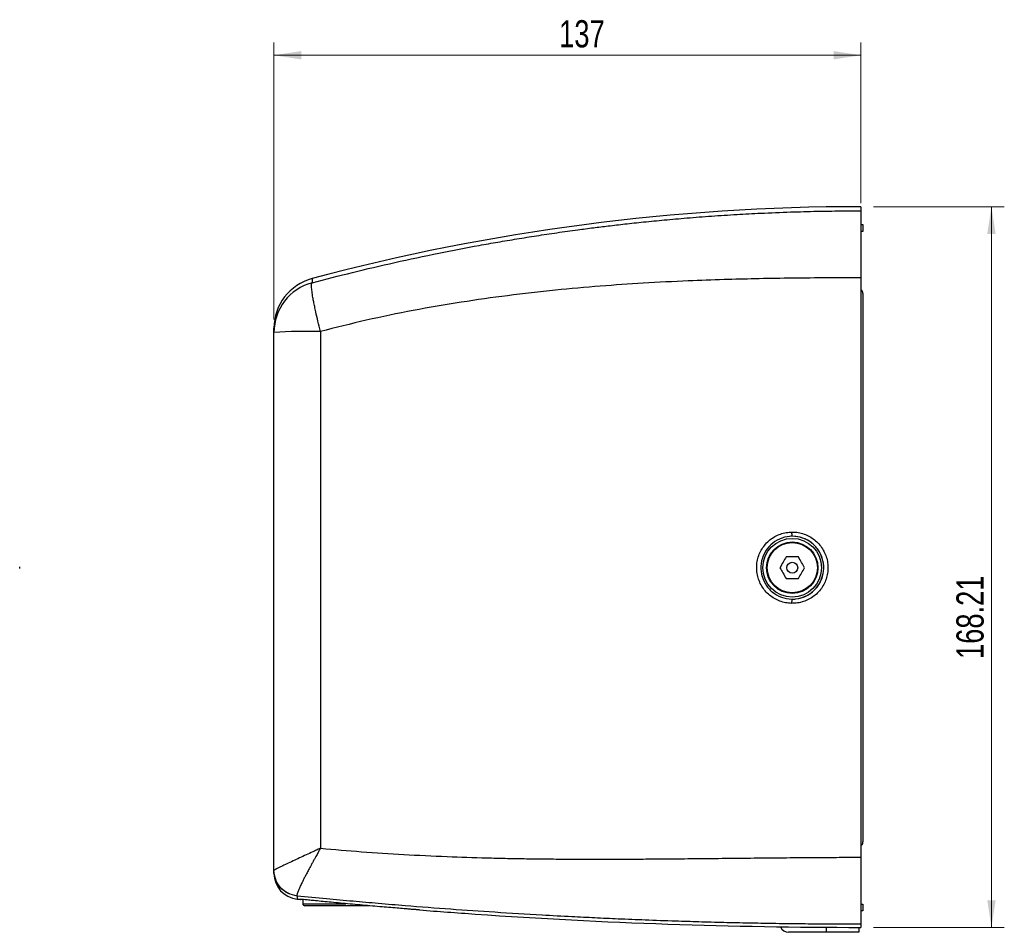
# Model space of a CAD drawing. Header units: millimetres. Extents: x 19 to 203, y 50 to 280.
# Tile 2 of 3: x 104 to 180, y 50 to 121. Entities that reach past the tile are written whole.
import ezdxf

# ---------------------------------------------------------------- set-up
doc = ezdxf.new("R2010")
doc.units = ezdxf.units.MM
doc.styles.add('SLDTEXTSTYLE0', font='TXT', dxfattribs={"width": 0.75})
doc.dimstyles.new('SLDDIMSTYLE1', dxfattribs={"dimtxt": 2.116667, "dimasz": 2.116667, "dimexe": 0, "dimexo": 0.0625, "dimgap": 0.529167, "dimtad": 1, "dimlfac": 3, "dimrnd": 1e-09, "dimzin": 12, "dimdsep": 46, "dimtxsty": 'SLDTEXTSTYLE0', "dimsah": 1, "dimcen": 0.09, "dimadec": 0, "dimazin": 3, "dimtfac": 1, "dimtofl": 0, "dimtmove": 0, "dimatfit": 3, "dimfxl": 0, "dimfrac": 2, "dimtolj": 1, "dimtzin": 12, "dimarcsym": 0})

# ---------------------------------------------------------------- blocks, each defined once
blk = doc.blocks.new('_D_1')
at = {"color": 7, "linetype": 'Continuous', "lineweight": 0}
for p, q in [((170.026, 106.771), (180.193, 106.771)), ((179.193, 106.771), (179.193, 50.703)), ((170.026, 50.703), (180.193, 50.703))]:
    blk.add_line(p, q, dxfattribs=at)
at = {"color": 7, "linetype": 'Continuous', "lineweight": 18}
for points in [[(179.193, 106.771), (178.867, 104.655), (179.518, 104.655)], [(179.193, 50.703), (179.518, 52.819), (178.867, 52.819)]]:
    blk.add_solid(points, dxfattribs=at)
at = {"color": 7, "linetype": 'Continuous', "lineweight": 18, "insert": (176.464, 71.582), "char_height": 2.1167, "attachment_point": 1, "rotation": 90, "style": 'SLDTEXTSTYLE0'}
blk.add_mtext('168.21', dxfattribs=at)
blk = doc.blocks.new('_D_2')
at = {"color": 7, "linetype": 'Continuous', "lineweight": 0}
for p, q in [((123.359, 97.988), (123.359, 119.551)), ((169.026, 107.049), (169.026, 119.551)), ((123.359, 118.551), (169.026, 118.551))]:
    blk.add_line(p, q, dxfattribs=at)
at = {"color": 7, "linetype": 'Continuous', "lineweight": 18}
for points in [[(123.359, 118.551), (125.476, 118.225), (125.476, 118.877)], [(169.026, 118.551), (166.909, 118.877), (166.909, 118.225)]]:
    blk.add_solid(points, dxfattribs=at)
at = {"color": 7, "linetype": 'Continuous', "lineweight": 18, "insert": (145.552, 121.279), "char_height": 2.1167, "attachment_point": 1, "style": 'SLDTEXTSTYLE0'}
blk.add_mtext('137', dxfattribs=at)

msp = doc.modelspace()

# ---------------------------------------------------------------- linework, layer by layer
at = {"color": 7, "linetype": 'Continuous', "lineweight": 25}
for p, q in [((169.026, 106.7714), (169.026, 106.4493)), ((169.0292, 105.3844), (169.1926, 105.3844)), ((169.1926, 105.3844), (169.1926, 104.8511)), ((169.1926, 104.8511), (169.0294, 104.8511)), ((169.026, 101.2371), (169.026, 56.1565)), ((169.1926, 100.0177), (169.1926, 57.3511)), ((103.5704, 78.6216), (103.5704, 78.7472)), ((125.1584, 53.1422), (125.1491, 53.151)), ((125.5925, 52.8672), (125.6004, 52.547)), ((125.6004, 52.547), (128.9617, 52.547)), ((130.7746, 52.3844), (125.767, 52.3844)), ((169.0292, 52.5177), (169.1926, 52.5177)), ((169.1926, 52.5177), (169.1926, 51.9844)), ((169.1926, 51.9844), (169.0294, 51.9844)), ((166.3593, 50.3197), (166.3593, 50.7107)), ((168.8593, 50.7026), (168.8593, 50.3197)), ((169.026, 50.9438), (169.026, 50.7025)), ((166.3593, 50.3197), (163.4048, 50.3197)), ((168.8593, 50.3197), (166.3593, 50.3197))]:
    msp.add_line(p, q, dxfattribs=at)
for radius in [2.28, 2, 1.9514, 0.4233]:
    msp.add_circle((163.6926, 78.6844), radius, dxfattribs=at)
for centre, radius, start, end in [((169.026, -58.9053), 165.6766, 90, 104.934616), ((127.3593, 97.31), 4, 104.925346, 179.901134), ((127.3588, 96.9877), 3.9995, 104.955751, 179.996677), ((168.8593, 100.0177), 0.3333, 0, 60), ((126.1352, 49.4973), 47.5716, 88.979351, 93.34516), ((173.5955, 81.5816), 9.9544, 180.715454, 182.61085), ((163.6926, 78.6844), 2.4441, 269.033529, 90.966471), ((173.5955, 75.7872), 9.9544, 177.38915, 179.284546), ((168.8593, 57.3511), 0.3333, 300, 0), ((125.3593, 54.9004), 2, 180.002442, 264.263014), ((169.026, 487.5851), 436.8826, 264.237208, 264.274309), ((125.767, 52.5511), 0.1667, 181.406092, 270), ((169.026, 487.5851), 436.8756, 265.492571, 266.062433), ((169.026, 487.5851), 436.8826, 266.062504, 270), ((163.4048, 50.9864), 0.6667, 201.030428, 270)]:
    msp.add_arc(centre, radius, start, end, dxfattribs=at)
for points, knots in [([(126.3266, 100.8516), (127.372, 101.1231), (129.5056, 101.6773), (132.7961, 102.4451), (136.0865, 103.1467), (138.7629, 103.6605), (140.7865, 104.02), (142.2723, 104.2703), (143.8064, 104.5143), (145.3888, 104.7506), (146.8633, 104.9562), (148.1937, 105.13), (149.4144, 105.2807), (150.717, 105.4316), (152.1729, 105.5879), (153.7822, 105.7456), (155.5453, 105.9002), (157.4321, 106.0445), (159.3465, 106.1682), (161.396, 106.2767), (163.4763, 106.3606), (165.549, 106.4161), (167.3711, 106.4446), (168.5023, 106.4478), (169.026, 106.4493)], [0, 0, 0, 0, 0.0752221, 0.1535302, 0.2349469, 0.3090078, 0.3428068, 0.3776822, 0.4136348, 0.4506652, 0.4887741, 0.5170083, 0.543823, 0.5741751, 0.6080645, 0.6454914, 0.6864559, 0.730958, 0.7768886, 0.8196671, 0.873468, 0.9214569, 0.9636342, 1, 1, 1, 1]), ([(169.026, 106.4493), (169.026, 106.425), (169.026, 106.3763), (169.026, 106.057), (169.026, 105.5755), (169.026, 104.9226), (169.026, 104.1356), (169.026, 103.2348), (169.026, 102.2583), (169.026, 101.5775), (169.026, 101.2371)], [0, 0, 0, 0, 0.1246053, 0.2491969, 0.3742975, 0.4994255, 0.624441, 0.7494838, 0.8747213, 1, 1, 1, 1]), ([(126.3284, 101.1749), (126.3284, 101.1749), (126.3286, 101.2019), (126.3281, 101.1172), (126.3271, 100.9402), (126.3266, 100.8516)], [0, 0, 0, 0, 0.0000041, 0.4999811, 1, 1, 1, 1]), ([(169.026, 101.2371), (168.056, 101.2355), (166.1719, 101.2324), (163.4303, 101.2055), (160.8549, 101.1621), (158.2639, 101.0958), (155.3615, 100.9904), (152.1486, 100.8281), (148.6999, 100.5924), (145.1756, 100.2784), (141.5678, 99.8684), (137.8792, 99.3478), (134.2112, 98.7131), (130.5549, 97.9641), (128.1636, 97.3599), (126.9825, 97.0614)], [0, 0, 0, 0, 0.0685935, 0.133217, 0.1938736, 0.2507381, 0.3165175, 0.3993054, 0.4783154, 0.5611197, 0.649747, 0.7354168, 0.8249887, 0.9135617, 1, 1, 1, 1]), ([(126.9825, 97.0614), (126.9137, 97.3316), (126.7807, 97.8537), (126.632, 98.5019), (126.5247, 98.9982), (126.4496, 99.3697), (126.3747, 99.7755), (126.3121, 100.1861), (126.2776, 100.5434), (126.2782, 100.7827), (126.3105, 100.8287), (126.3266, 100.8516)], [0, 0, 0, 0, 0.1387702, 0.2682055, 0.3494518, 0.4267037, 0.5000753, 0.6264076, 0.7514028, 0.8757108, 1, 1, 1, 1]), ([(123.3593, 96.9879), (123.3593, 97.0819), (123.3593, 97.2698), (123.3593, 97.2966), (123.3593, 97.31)], [0, 0, 0, 0, 0.4999791, 1, 1, 1, 1]), ([(123.3593, 55.1358), (123.3593, 58.6222), (123.3593, 65.5951), (123.3593, 76.0581), (123.3593, 86.5229), (123.3593, 93.4996), (123.3593, 96.9879)], [0, 0, 0, 0, 0.2499443, 0.4998886, 0.7499443, 1, 1, 1, 1]), ([(126.9825, 97.0614), (126.9826, 94.3951), (126.9826, 86.3625), (126.9826, 72.9596), (126.9825, 62.2258), (126.9825, 56.8582)], [0, 0, 0, 0, 0.1989788, 0.599437, 1, 1, 1, 1]), ([(163.6419, 75.9115), (163.4863, 75.9222), (163.1751, 75.9437), (162.7232, 76.0734), (162.2994, 76.2729), (161.9143, 76.5409), (161.5807, 76.8705), (161.3057, 77.2506), (161.0999, 77.6723), (160.9661, 78.1223), (160.9113, 78.5886), (160.9339, 79.0578), (161.0366, 79.5163), (161.2134, 79.9516), (161.4622, 80.3502), (161.7731, 80.7023), (162.1397, 80.9958), (162.5494, 81.2251), (162.9922, 81.3799), (163.362, 81.4463), (163.5797, 81.4548), (163.6419, 81.4573)], [0, 0, 0, 0, 0.0543073, 0.1086147, 0.1629167, 0.2172188, 0.27153, 0.3258414, 0.3801845, 0.4345277, 0.4889101, 0.5432926, 0.5976987, 0.6521046, 0.7065039, 0.760903, 0.8152706, 0.8696382, 0.9239695, 0.9783009, 1, 1, 1, 1]), ([(163.6419, 81.4573), (163.6569, 81.4575), (163.8277, 81.4599), (164.1549, 81.432), (164.6098, 81.3167), (165.0383, 81.125), (165.4294, 80.8655), (165.7703, 80.5429), (166.0536, 80.1685), (166.2685, 79.7512), (166.4119, 79.3041), (166.4765, 78.8391), (166.4638, 78.3697), (166.3709, 77.9094), (166.2037, 77.4714), (165.9647, 77.0692), (165.7626, 76.8297), (165.5413, 76.6093), (165.2998, 76.4073), (164.895, 76.1691), (164.4555, 76.0051), (164.0326, 75.9186), (163.7593, 75.9136), (163.6419, 75.9115)], [0, 0, 0, 0, 0.00513018, 0.05817613, 0.11122205, 0.16426109, 0.21730009, 0.27033841, 0.32337671, 0.37642112, 0.42946552, 0.48251958, 0.53557364, 0.58863587, 0.64169812, 0.69449032, 0.74728256, 0.74783007, 0.80089119, 0.85395236, 0.90700558, 0.96005884, 1, 1, 1, 1]), ([(163.6514, 81.1282), (163.5967, 81.126), (163.2688, 81.1133), (162.6734, 80.9554), (161.979, 80.4903), (161.4774, 79.8188), (161.2268, 79.0188), (161.2556, 78.1814), (161.5602, 77.4002), (162.1056, 76.7699), (162.8293, 76.3361), (163.3774, 76.2725), (163.6514, 76.2407)], [0, 0, 0, 0, 0.0217465, 0.1302991, 0.2389912, 0.3478158, 0.4567058, 0.5655655, 0.6743223, 0.7829592, 0.8915069, 1, 1, 1, 1]), ([(163.6514, 76.2407), (163.7548, 76.2427), (164.1318, 76.2501), (164.7724, 76.4383), (165.4553, 76.9186), (165.9404, 77.6008), (166.1727, 78.403), (166.1263, 79.2385), (165.8061, 80.0112), (165.248, 80.6343), (164.5162, 81.0371), (163.9513, 81.1323), (163.6647, 81.1283), (163.6514, 81.1282)], [0, 0, 0, 0, 0.040062, 0.1461256, 0.2527648, 0.3583479, 0.4644814, 0.5706027, 0.6766971, 0.7827628, 0.8888101, 0.9948544, 1, 1, 1, 1]), ([(163.2115, 79.5177), (163.1326, 79.3811), (162.9723, 79.1033), (162.8119, 78.8255), (162.7304, 78.6844)], [0, 0, 0, 0, 0.4921475, 1, 1, 1, 1]), ([(164.6549, 78.6844), (164.576, 78.8211), (164.4156, 79.0988), (164.2552, 79.3766), (164.1738, 79.5177)], [0, 0, 0, 0, 0.4921475, 1, 1, 1, 1]), ([(162.7304, 78.6844), (162.8093, 78.5477), (162.9696, 78.27), (163.1301, 77.9922), (163.2115, 77.8511)], [0, 0, 0, 0, 0.4921475, 1, 1, 1, 1]), ([(164.1738, 77.8511), (164.2527, 77.9878), (164.413, 78.2655), (164.5734, 78.5433), (164.6549, 78.6844)], [0, 0, 0, 0, 0.4921475, 1, 1, 1, 1]), ([(126.9825, 56.8582), (126.9805, 56.8569), (126.9782, 56.8554), (126.975, 56.8542), (126.9716, 56.8528), (126.9638, 56.8495), (126.9484, 56.8425), (126.9204, 56.8298), (126.8694, 56.8065), (126.7766, 56.7641), (126.6067, 56.6864), (126.2915, 56.5418), (125.8469, 56.3371), (125.3333, 56.0992), (124.82, 55.8595), (124.3424, 55.634), (123.9614, 55.4513), (123.6898, 55.318), (123.505, 55.2241), (123.3832, 55.1581), (123.3673, 55.1432), (123.3593, 55.1358)], [0, 0, 0, 0, 0.0011804, 0.0012931, 0.0016526, 0.00298, 0.0054081, 0.0098367, 0.0179079, 0.0326253, 0.0595291, 0.1091354, 0.2034202, 0.3059096, 0.4083796, 0.525819, 0.643204, 0.7299425, 0.8166631, 0.9083386, 1, 1, 1, 1]), ([(126.9825, 56.8582), (126.982, 56.8573), (126.9776, 56.8488), (126.9601, 56.8193), (126.896, 56.7079), (126.8079, 56.5561), (126.7016, 56.3683), (126.6054, 56.1967), (126.4957, 55.9984), (126.373, 55.774), (126.2214, 55.4958), (126.0559, 55.188), (125.892, 54.8765), (125.7536, 54.6096), (125.6096, 54.3261), (125.4678, 54.0344), (125.3373, 53.7515), (125.221, 53.4785), (125.1391, 53.2442), (125.1458, 53.1816), (125.1491, 53.151)], [0, 0, 0, 0, 0.0004835, 0.0046457, 0.0165649, 0.0627469, 0.089858, 0.122107, 0.1596471, 0.2026322, 0.2512042, 0.3229253, 0.3887048, 0.4481112, 0.5008491, 0.5887355, 0.671994, 0.7502543, 0.877573, 1, 1, 1, 1]), ([(126.9825, 56.8582), (128.0468, 56.7648), (130.2021, 56.5756), (133.4843, 56.3648), (136.736, 56.2078), (139.3692, 56.1232), (141.3689, 56.0764), (142.8383, 56.0496), (144.3529, 56.0293), (145.9129, 56.0155), (147.3781, 56.0088), (148.7142, 56.0076), (150.0265, 56.0106), (151.4997, 56.0174), (153.2125, 56.0287), (155.1043, 56.0445), (157.1744, 56.0643), (159.3355, 56.0881), (161.5707, 56.1108), (163.7278, 56.1302), (165.7419, 56.1448), (167.477, 56.1544), (168.5407, 56.1558), (169.026, 56.1565)], [0, 0, 0, 0, 0.0763832, 0.1546934, 0.2349553, 0.3088434, 0.342724, 0.3776706, 0.4136841, 0.4507652, 0.4889147, 0.518149, 0.5460105, 0.5824547, 0.6231414, 0.6680705, 0.7172424, 0.7706254, 0.8220094, 0.8764453, 0.9242555, 0.9654404, 1, 1, 1, 1]), ([(169.026, 56.1565), (169.026, 55.8168), (169.026, 55.1374), (169.026, 54.161), (169.026, 53.2584), (169.026, 52.4691), (169.026, 51.8151), (169.026, 51.3326), (169.026, 51.0131), (169.026, 50.9669), (169.026, 50.9438)], [0, 0, 0, 0, 0.1246438, 0.2492739, 0.3743543, 0.499462, 0.6244553, 0.7494756, 0.8747174, 1, 1, 1, 1]), ([(123.3593, 54.9004), (123.3593, 54.9073), (123.3593, 54.9181), (123.3593, 55.0193), (123.3593, 55.0556)], [0, 0, 0, 0, 0.6406265, 1, 1, 1, 1]), ([(169.026, 50.9438), (168.5744, 50.9442), (167.5897, 50.9451), (165.9904, 50.9534), (164.1467, 50.9699), (162.2321, 50.9957), (160.2778, 51.0309), (158.3702, 51.0735), (156.4635, 51.1246), (154.4242, 51.188), (152.3352, 51.2629), (150.2387, 51.3488), (148.3394, 51.4351), (146.362, 51.5329), (143.7688, 51.6733), (140.624, 51.865), (137.0761, 52.1096), (134.0559, 52.3415), (131.5223, 52.552), (129.4778, 52.7313), (127.3707, 52.9249), (125.9201, 53.0674), (125.1584, 53.1422)], [0, 0, 0, 0, 0.0308108, 0.0671823, 0.1091148, 0.1566084, 0.1978262, 0.2424772, 0.2867924, 0.327967, 0.3816869, 0.4294061, 0.471125, 0.5114053, 0.564478, 0.648309, 0.7263722, 0.8071982, 0.8551517, 0.9001138, 0.9475568, 1, 1, 1, 1]), ([(125.1584, 53.1422), (125.1584, 53.0746), (125.1585, 52.9394), (125.1585, 52.9201), (125.1585, 52.9105)], [0, 0, 0, 0, 0.4999908, 1, 1, 1, 1]), ([(133.4835, 52.1524), (133.3058, 52.1672), (132.9452, 52.1972), (132.2985, 52.2519), (131.5885, 52.3129), (130.8387, 52.3783), (130.059, 52.4476), (129.2843, 52.5176), (128.5231, 52.5875), (127.811, 52.6539), (127.1559, 52.7159), (126.5887, 52.7702), (126.1158, 52.816), (125.7566, 52.8511), (125.5255, 52.8738), (125.4202, 52.8841), (125.4361, 52.8826), (125.44, 52.8822)], [0, 0, 0, 0, 0.0687337, 0.1394654, 0.2082017, 0.278922, 0.3478254, 0.4187189, 0.4877583, 0.5588014, 0.6278031, 0.6988179, 0.7675997, 0.8383939, 0.9068669, 0.9773399, 1, 1, 1, 1]), ([(134.3593, 52.0822), (134.3538, 52.0826), (134.3428, 52.0833), (134.2571, 52.09), (134.1307, 52.1), (133.9726, 52.1126), (133.8016, 52.1264), (133.6371, 52.1398), (133.5349, 52.1482), (133.4902, 52.1519), (133.4835, 52.1524)], [0, 0, 0, 0, 0.1386507, 0.2773494, 0.4162369, 0.55554, 0.6952498, 0.8351799, 0.9750417, 1, 1, 1, 1]), ([(134.6926, 52.0607), (134.6551, 52.0637), (134.58, 52.0696), (134.4799, 52.0774), (134.4045, 52.0832), (134.3649, 52.0861), (134.3609, 52.0863), (134.3593, 52.0864)], [0, 0, 0, 0, 0.2153906, 0.4309186, 0.6461263, 0.8606868, 1, 1, 1, 1]), ([(134.3593, 52.0864), (134.3593, 52.0855), (134.3593, 52.0839), (134.3593, 52.0828), (134.3593, 52.0822)], [0, 0, 0, 0, 0.5000839, 1, 1, 1, 1]), ([(139.026, 51.7338), (139.026, 51.7338), (139.026, 51.7314), (139.026, 51.7361), (139.026, 51.7408)], [0, 0, 0, 0, 0.00000508, 1, 1, 1, 1])]:
    msp.add_open_spline(points, degree=3, knots=knots, dxfattribs=at)
for points in [[(164.1738, 79.5177), (164.0134, 79.5177), (163.6926, 79.5177), (163.3719, 79.5177), (163.2115, 79.5177)], [(163.2115, 77.8511), (163.3719, 77.8511), (163.6926, 77.8511), (164.0134, 77.8511), (164.1738, 77.8511)], [(125.1491, 53.151), (124.9087, 53.2025), (124.4279, 53.3056), (123.8426, 53.7737), (123.4376, 54.4038), (123.3854, 54.8918), (123.3593, 55.1358)], [(125.1584, 53.1422), (124.917, 53.1929), (124.4342, 53.2945), (123.8456, 53.7634), (123.4381, 54.3961), (123.3856, 54.8866), (123.3593, 55.1319)]]:
    msp.add_open_spline(points, degree=3, dxfattribs=at)

# ---------------------------------------------------------------- dimensions: what is measured, and where the dimension line sits
at = {"color": 7, "linetype": 'Continuous', "lineweight": 18}
for base, p1, p2, angle, picture, middle in [((169.026, 118.5509), (123.3593, 96.9879), (169.026, 106.0493), 0, '_D_2', (147.898, 118.5509)), ((179.1926, 50.7025), (169.026, 106.7714), (169.026, 50.7025), 90, '_D_1', (179.1926, 75.8821))]:
    dim = msp.add_linear_dim(base=base, p1=p1, p2=p2, angle=angle, dimstyle='SLDDIMSTYLE1', dxfattribs=at)
    dim.commit()
    dim.dimension.update_dxf_attribs({"geometry": picture, "text_midpoint": middle, "dimtype": 160})

doc.saveas('drawing.dxf')
